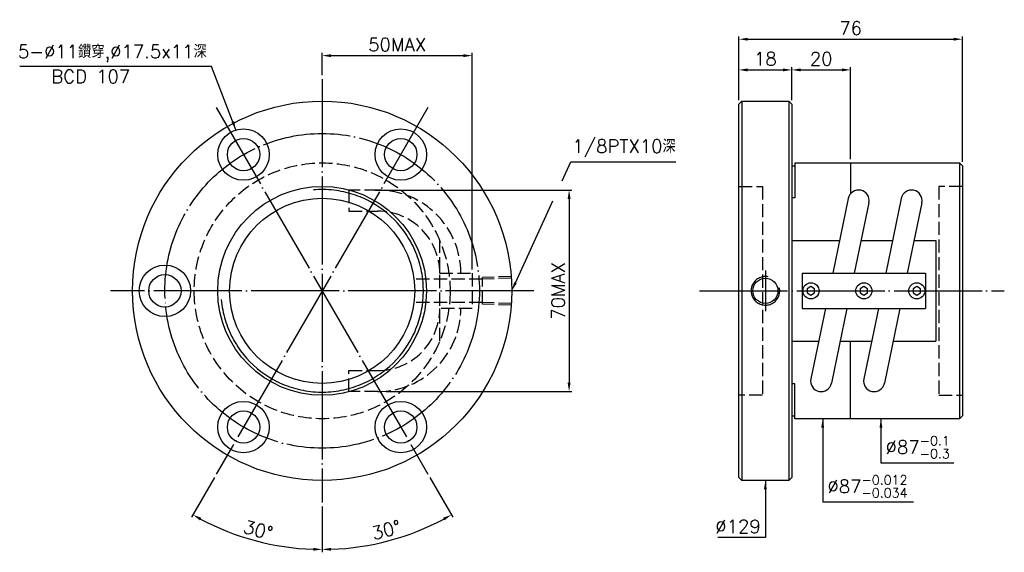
# Model space of a CAD drawing. Header units: millimetres. Extents: x -135 to 200, y 9 to 190.
import ezdxf
from ezdxf.enums import TextEntityAlignment as Align

# ---------------------------------------------------------------- set-up
doc = ezdxf.new("R2010")
doc.units = ezdxf.units.MM
doc.header["$LTSCALE"] = 1.5
doc.header["$PDMODE"] = 3
for name, pattern in [('CENTER', [22, 20, -1, 0, -1]), ('DASHED', [4, 3, -1]), ('THIN', [200000, 200000, 0])]:
    doc.linetypes.add(name, pattern=pattern)
for name, color, linetype in [('NT', 7, 'Continuous'), ('NT-DIM', 2, 'Continuous'), ('SH', 7, 'Continuous')]:
    doc.layers.add(name, color=color, linetype=linetype)
doc.styles.get("Standard").update_dxf_attribs({"font": 'simplex.shx', "bigfont": 'chineset.shx'})
doc.dimstyles.new('ISO-25', dxfattribs={"dimscale": 1.5, "dimtxt": 3, "dimasz": 2, "dimexe": 0.646, "dimexo": 0.862, "dimgap": 1, "dimtad": 1, "dimdec": 3, "dimdsep": 46, "dimtxsty": 'Standard', "dimcen": 1.5, "dimclrd": 256, "dimclre": 256, "dimclrt": 256, "dimazin": 2, "dimtfac": 1, "dimtdec": 3, "dimtmove": 0, "dimatfit": 3, "dimfxl": 0, "dimtolj": 1, "dimlwd": -1, "dimlwe": -1, "dimarcsym": 0})

# ---------------------------------------------------------------- blocks, each defined once
blk = doc.blocks.new('*D30')
at = {"layer": 'Defpoints', "color": 0}
for p in [(185.73, 183.61), (109.73, 161.56), (185.73, 140.56)]:
    blk.add_point(p, dxfattribs=at)
at = {"layer": 'NT-DIM'}
for p, q in [((109.73, 162.85), (109.73, 184.58)), ((112.73, 183.61), (182.73, 183.61))]:
    blk.add_line(p, q, dxfattribs=at)
for points in [[(112.73, 184.11), (112.73, 183.11), (109.73, 183.61)], [(182.73, 184.11), (182.73, 183.11), (185.73, 183.61)]]:
    blk.add_solid(points, dxfattribs=at)
at = {"layer": 'NT-DIM', "insert": (147.73, 187.36), "char_height": 4.5, "attachment_point": 5}
blk.add_mtext('\\A1;76', dxfattribs=at)
blk = doc.blocks.new('*D32')
at = {"layer": 'Defpoints', "color": 0}
for p in [(127.73, 173.18), (109.73, 161.56), (127.73, 161.56)]:
    blk.add_point(p, dxfattribs=at)
at = {"layer": 'NT-DIM'}
for p, q in [((109.73, 162.85), (109.73, 174.15)), ((112.73, 173.18), (124.73, 173.18)), ((127.73, 162.85), (127.73, 174.15))]:
    blk.add_line(p, q, dxfattribs=at)
for points in [[(112.73, 173.68), (112.73, 172.68), (109.73, 173.18)], [(124.73, 173.68), (124.73, 172.68), (127.73, 173.18)]]:
    blk.add_solid(points, dxfattribs=at)
at = {"layer": 'NT-DIM', "insert": (118.73, 176.93), "char_height": 4.5, "attachment_point": 5}
blk.add_mtext('\\A1;18', dxfattribs=at)
blk = doc.blocks.new('*D48')
at = {"layer": 'Defpoints', "color": 0}
for p in [(147.73, 173.18), (127.73, 161.56), (147.73, 141.56)]:
    blk.add_point(p, dxfattribs=at)
at = {"layer": 'NT-DIM'}
for p, q in [((127.73, 162.85), (127.73, 174.15)), ((130.73, 173.18), (144.73, 173.18)), ((147.73, 142.85), (147.73, 174.15))]:
    blk.add_line(p, q, dxfattribs=at)
for points in [[(130.73, 173.68), (130.73, 172.68), (127.73, 173.18)], [(144.73, 173.68), (144.73, 172.68), (147.73, 173.18)]]:
    blk.add_solid(points, dxfattribs=at)
at = {"layer": 'NT-DIM', "insert": (137.73, 176.93), "char_height": 4.5, "attachment_point": 5}
blk.add_mtext('\\A1;20', dxfattribs=at)
blk = doc.blocks.new('*D49')
at = {"layer": 'Defpoints', "color": 0}
for p in [(18.97, 178.03), (-32.03, 170.06), (18.97, 104.06)]:
    blk.add_point(p, dxfattribs=at)
at = {"layer": 'NT-DIM'}
for p, q in [((-32.03, 171.35), (-32.03, 179)), ((-29.03, 178.03), (15.97, 178.03)), ((18.97, 105.35), (18.97, 179))]:
    blk.add_line(p, q, dxfattribs=at)
for points in [[(-29.03, 178.53), (-29.03, 177.53), (-32.03, 178.03)], [(15.97, 178.53), (15.97, 177.53), (18.97, 178.03)]]:
    blk.add_solid(points, dxfattribs=at)
at = {"layer": 'NT-DIM', "insert": (-6.53, 181.78), "char_height": 4.5, "attachment_point": 5}
blk.add_mtext('\\A1;50MAX', dxfattribs=at)
blk = doc.blocks.new('*D50')
at = {"layer": 'Defpoints', "color": 0}
for p in [(-15.39, 132.32), (-11.56, 63.84), (51.96, 63.84)]:
    blk.add_point(p, dxfattribs=at)
at = {"layer": 'NT-DIM'}
for p, q in [((-14.1, 132.32), (52.93, 132.32)), ((51.96, 129.32), (51.96, 66.84)), ((-10.26, 63.84), (52.93, 63.84))]:
    blk.add_line(p, q, dxfattribs=at)
for points in [[(51.46, 129.32), (52.46, 129.32), (51.96, 132.32)], [(51.46, 66.84), (52.46, 66.84), (51.96, 63.84)]]:
    blk.add_solid(points, dxfattribs=at)
at = {"layer": 'NT-DIM', "insert": (48.21, 98.08), "char_height": 4.5, "attachment_point": 5, "rotation": 90}
blk.add_mtext('\\A1;70MAX', dxfattribs=at)
blk = doc.blocks.new('*D51')
at = {"layer": 'Defpoints', "color": 0}
for p in [(-32.03, 170.06), (-68.03, 160.41), (3.97, 35.7), (-32.03, 26.06), (-16.76, 11.45)]:
    blk.add_point(p, dxfattribs=at)
at = {"layer": 'NT-DIM'}
for p, q in [((4.61, 34.58), (12.42, 21.06)), ((-32.03, 24.77), (-32.03, 9.15))]:
    blk.add_line(p, q, dxfattribs=at)
blk.add_arc((-32.03, 98.06), 87.94, 271.9547, 298.0453, dxfattribs=at)
for points in [[(9.07, 20.88), (9.56, 20.01), (11.94, 21.9)], [(-29.03, 9.67), (-29.04, 10.67), (-32.03, 10.12)]]:
    blk.add_solid(points, dxfattribs=at)
at = {"layer": 'NT-DIM', "insert": (-10.24, 16.74), "char_height": 4.5, "attachment_point": 5, "rotation": 15}
blk.add_mtext('\\A1;30°', dxfattribs=at)
blk = doc.blocks.new('*D52')
at = {"layer": 'Defpoints', "color": 0}
for p in [(-32.03, 98.06), (-68.03, 35.7), (-32.03, 26.06), (-62.11, 15.42)]:
    blk.add_point(p, dxfattribs=at)
at = {"layer": 'NT-DIM'}
for p, q in [((-68.68, 34.58), (-76.49, 21.06)), ((-32.03, 24.77), (-32.03, 9.15))]:
    blk.add_line(p, q, dxfattribs=at)
blk.add_arc((-32.03, 98.06), 87.94, 241.9547, 268.0453, dxfattribs=at)
for points in [[(-73.62, 20.01), (-73.14, 20.88), (-76.01, 21.9)], [(-35.03, 10.67), (-35.04, 9.67), (-32.03, 10.12)]]:
    blk.add_solid(points, dxfattribs=at)
at = {"layer": 'NT-DIM', "insert": (-53.82, 16.74), "char_height": 4.5, "attachment_point": 5, "rotation": 345}
blk.add_mtext('\\A1;30°', dxfattribs=at)

msp = doc.modelspace()

# ---------------------------------------------------------------- linework, layer by layer
at = {"layer": 'NT', "color": 3, "linetype": 'CENTER'}
for p, q in [((-32.0346, 170.0584), (-32.0346, 26.0584)), ((3.9654, 160.4122), (-68.0346, 35.7045)), ((-68.0346, 160.4122), (3.9654, 35.7045)), ((39.9654, 98.0584), (-104.0346, 98.0584)), ((39.9654, 98.0584), (-104.0346, 98.0584))]:
    msp.add_line(p, q, dxfattribs=at)
at = {"layer": 'NT', "color": 7, "linetype": 'Continuous'}
for p, q in [((109.7263, 161.5584), (110.7263, 162.5584)), ((109.7263, 34.5584), (109.7263, 161.5584)), ((110.7263, 162.5584), (126.7263, 162.5584)), ((110.7263, 162.5584), (110.7263, 33.5584)), ((126.7263, 162.5584), (127.7263, 161.5584)), ((126.7263, 162.5584), (126.7263, 33.5584)), ((127.7263, 161.5584), (127.7263, 34.5584)), ((128.7263, 141.5584), (128.7263, 129.697)), ((128.7263, 141.5584), (184.7263, 141.5584)), ((147.7263, 141.5584), (147.7263, 131.0819)), ((184.7263, 141.5584), (184.7263, 54.5584)), ((184.7263, 141.5584), (185.7263, 140.5584)), ((127.7263, 140.5584), (128.7263, 140.5584)), ((185.7263, 140.5584), (185.7263, 55.5584)), ((128.7263, 129.697), (127.7263, 129.697)), ((146.9273, 129.4656), (141.6562, 104.0584)), ((153.938, 128.0111), (148.9687, 104.0584)), ((164.9273, 129.4656), (159.6562, 104.0584)), ((171.938, 128.0111), (166.9687, 104.0584)), ((169.2706, 115.1537), (176.7263, 115.1537)), ((176.7263, 115.1537), (176.7263, 80.9631)), ((131.2263, 104.0584), (131.2263, 92.0584)), ((131.2263, 104.0584), (173.2263, 104.0584)), ((173.2263, 104.0584), (173.2263, 92.0584)), ((131.2263, 92.0584), (173.2263, 92.0584)), ((139.1666, 92.0584), (134.1973, 68.1056)), ((146.4791, 92.0584), (141.208, 66.6511)), ((157.1666, 92.0584), (152.1973, 68.1056)), ((164.4791, 92.0584), (159.208, 66.6511)), ((147.7263, 54.5584), (147.7263, 80.9631)), ((162.1772, 80.9631), (176.7263, 80.9631)), ((128.7263, 66.4198), (127.7263, 66.4198)), ((128.7263, 54.5584), (128.7263, 66.4198)), ((127.7263, 55.5584), (128.7263, 55.5584)), ((184.7263, 54.5584), (128.7263, 54.5584)), ((185.7263, 55.5584), (184.7263, 54.5584)), ((110.7263, 33.5584), (109.7263, 34.5584)), ((126.7263, 33.5584), (110.7263, 33.5584)), ((127.7263, 34.5584), (126.7263, 33.5584))]:
    msp.add_line(p, q, dxfattribs=at)
at = {"layer": 'NT', "color": 1, "linetype": 'DASHED'}
for p, q in [((109.7263, 133.5584), (117.7263, 133.5584)), ((117.7263, 133.5584), (117.7263, 62.5584)), ((185.7263, 133.5584), (177.7263, 133.5584)), ((177.7263, 133.5584), (177.7263, 62.5584)), ((7.9654, 80.9631), (7.9654, 115.1537)), ((7.9654, 104.0584), (18.9654, 104.0584)), ((18.9654, 104.0584), (18.9654, 92.0584)), ((18.9654, 92.0584), (7.9654, 92.0584)), ((117.7263, 62.5584), (109.7263, 62.5584)), ((177.7263, 62.5584), (185.7263, 62.5584))]:
    msp.add_line(p, q, dxfattribs=at)
for points in [[(-13.1368, 132.3206), (-22.9461, 132.3206), (-22.9461, 125.1606), (-13.1368, 125.1606)], [(-13.1368, 63.7961), (-22.9461, 63.7961), (-22.9461, 70.9561), (-13.1368, 70.9561)]]:
    msp.add_lwpolyline(points, dxfattribs=at)
at = {"layer": 'NT', "color": 7, "linetype": 'Continuous'}
for points in [[(127.7263, 115.1537), (143.9581, 115.1537)], [(151.2706, 115.1537), (161.9581, 115.1537)], [(127.7263, 80.9631), (136.8648, 80.9631)], [(144.1772, 80.9631), (154.8648, 80.9631)]]:
    msp.add_lwpolyline(points, dxfattribs=at)
for points in [[(134.2263, 99.5017), (132.9763, 98.7801), (132.9763, 97.3367), (134.2263, 96.615), (135.4763, 97.3367), (135.4763, 98.7801)], [(152.2263, 99.5017), (150.9763, 98.7801), (150.9763, 97.3367), (152.2263, 96.615), (153.4763, 97.3367), (153.4763, 98.7801)], [(170.2263, 99.5017), (168.9763, 98.7801), (168.9763, 97.3367), (170.2263, 96.615), (171.4763, 97.3367), (171.4763, 98.7801)]]:
    msp.add_lwpolyline(points, close=True, dxfattribs=at)
for centre, radius in [((-32.0346, 98.0584), 64.5), ((-58.7846, 144.3907), 8.75), ((-5.2846, 144.3907), 8.75), ((-58.7846, 144.3907), 5.5), ((-5.2846, 144.3907), 5.5), ((-32.0346, 98.0584), 35.5), ((-32.0346, 98.0584), 31.5), ((-85.5346, 98.0584), 8.75), ((-85.5346, 98.0584), 5.5), ((134.2263, 98.0584), 2.75), ((152.2263, 98.0584), 2.75), ((170.2263, 98.0584), 2.75), ((-58.7846, 51.726), 8.75), ((-5.2846, 51.726), 8.75), ((-58.7846, 51.726), 5.5), ((-5.2846, 51.726), 5.5)]:
    msp.add_circle(centre, radius, dxfattribs=at)
at = {"layer": 'NT', "color": 3, "linetype": 'CENTER'}
msp.add_circle((-32.0346, 98.0584), 53.5, dxfattribs=at)
at = {"layer": 'NT', "color": 1, "linetype": 'DASHED'}
msp.add_circle((-32.0346, 98.0584), 43.5, dxfattribs=at)
at = {"layer": 'NT', "color": 5, "linetype": 'THIN'}
msp.add_arc((-32.0346, 98.0584), 34.434, 185, 95, dxfattribs=at)
at = {"layer": 'NT', "color": 1, "linetype": 'DASHED'}
for centre, radius, start, end in [((-13.1368, 104.0584), 28.2622, 0, 90), ((-13.1368, 104.0584), 21.1022, 0, 90), ((-13.1368, 92.0584), 28.2622, 270, 0), ((-13.1368, 92.0584), 21.1022, 270, 0)]:
    msp.add_arc(centre, radius, start, end, dxfattribs=at)
at = {"layer": 'NT', "color": 7, "linetype": 'Continuous'}
for centre, start, end in [((150.4327, 128.7384), 348.279449, 168.279449), ((168.4327, 128.7384), 348.279449, 168.279449), ((137.7027, 67.3784), 168.279449, 348.279449), ((155.7027, 67.3784), 168.279449, 348.279449)]:
    msp.add_arc(centre, 3.58, start, end, dxfattribs=at)
at = {"layer": 'NT-DIM'}
msp.add_line((185.7263, 141.9062), (185.7263, 184.581), dxfattribs=at)
at = {"layer": 'NT-DIM', "color": 1, "linetype": 'DASHED'}
for p, q in [((22.4703, 102.029), (-0.5297, 102.029)), ((32.4654, 102.9224), (22.4703, 102.61)), ((22.4703, 93.5067), (22.4703, 102.61)), ((32.4654, 102.3414), (22.4703, 102.029)), ((22.4703, 94.0877), (-0.5297, 94.0877)), ((32.4654, 93.7754), (22.4703, 94.0877)), ((32.4654, 93.1944), (22.4703, 93.5067))]:
    msp.add_line(p, q, dxfattribs=at)
at = {"layer": 'NT-DIM'}
for points in [[(49.5697, 135.5066), (52.5215, 141.9693), (88.3084, 141.9693)], [(33.7118, 100.7872), (46.4689, 128.7176)]]:
    msp.add_lwpolyline(points, dxfattribs=at)
msp.add_solid([(34.1666, 100.5795), (32.4654, 98.0584), (33.257, 100.9949)], dxfattribs=at)
at = {"layer": 'SH', "color": 3, "linetype": 'CENTER'}
for p, q in [((118.7263, 104.92), (118.7263, 91.1967)), ((96.2848, 98.0584), (199.9932, 98.0584))]:
    msp.add_line(p, q, dxfattribs=at)
at = {"layer": 'SH', "color": 7, "linetype": 'Continuous'}
msp.add_circle((118.7263, 98.0584), 4.283, dxfattribs=at)
at = {"layer": 'SH', "color": 5, "linetype": 'THIN'}
msp.add_arc((118.7263, 98.0584), 4.8616, 78.214714, 11.785286, dxfattribs=at)

# ---------------------------------------------------------------- texts
at = {"layer": 'NT-DIM'}
msp.add_text('BCD 107', height=4.5, dxfattribs=at).set_placement((-110.7565, 173.2254), align=Align.TOP_CENTER)
at = {"layer": 'NT-DIM', "char_height": 4.5}
for s, insert, attachment_point in [('5-%%C11鑽穿,%%C17.5x11深', (-71.2725, 175.8114), 9), ('1/8PTX10深', (88.2199, 143.4693), 9), ('\\A1;%%C87{\\H0.7x;\\S-0.1^ -0.3;}', (159.6321, 41.0942), 7), ('\\A1;%%C87{\\H0.7x;\\S-0.012^ -0.034;}', (139.8263, 27.7927), 7), ('%%C129', (117.1263, 15.7104), 9)]:
    msp.add_mtext(s, dxfattribs=dict(at, insert=insert, attachment_point=attachment_point))

# ---------------------------------------------------------------- dimensions: what is measured, and where the dimension line sits
at = {"layer": 'NT-DIM'}
dim = msp.add_linear_dim(base=(185.7263, 183.612), p1=(109.7263, 161.5584), p2=(185.7263, 140.5584), dimstyle='ISO-25', override={"dimse2": 1}, dxfattribs=at)
dim.commit()
dim.dimension.update_dxf_attribs({"geometry": '*D30', "text_midpoint": (147.7263, 187.362)})
dim = msp.add_linear_dim(base=(18.9654, 178.0336), p1=(-32.0346, 170.0584), p2=(18.9654, 104.0584), text='50MAX', dimstyle='ISO-25', dxfattribs=at)
dim.commit()
dim.dimension.update_dxf_attribs({"geometry": '*D49', "text_midpoint": (-6.5346, 181.7836)})
for base, p1, p2, picture, middle in [((127.7263, 173.1789), (109.7263, 161.5584), (127.7263, 161.5584), '*D32', (118.7263, 176.9289)), ((147.7263, 173.1789), (127.7263, 161.5584), (147.7263, 141.5584), '*D48', (137.7263, 176.9289))]:
    dim = msp.add_linear_dim(base=base, p1=p1, p2=p2, dimstyle='ISO-25', dxfattribs=at)
    dim.commit()
    dim.dimension.update_dxf_attribs({"geometry": picture, "text_midpoint": middle})
dim = msp.add_angular_dim_2l(base=(-16.7638, 11.4532), line1=((-32.0346, 170.0584), (-32.0346, 26.0584)), line2=((-68.0346, 160.4122), (3.9654, 35.7045)), dimstyle='ISO-25', dxfattribs=at)
dim.commit()
dim.dimension.update_dxf_attribs({"geometry": '*D51', "text_midpoint": (-10.2443, 16.7359)})
dim = msp.add_linear_dim(base=(51.9568, 63.8403), p1=(-15.3905, 132.3206), p2=(-11.5573, 63.8403), angle=90, text='70MAX', dimstyle='ISO-25', dxfattribs=at)
dim.commit()
dim.dimension.update_dxf_attribs({"geometry": '*D50', "text_midpoint": (48.2068, 98.0805)})
dim = msp.add_angular_dim_3p(base=(-62.1123, 15.4207), center=(-32.0346, 98.0584), p1=(-32.0346, 26.0584), p2=(-68.0346, 35.7045), dimstyle='ISO-25', override={"dimtmove": 1}, dxfattribs=at)
dim.commit()
dim.dimension.update_dxf_attribs({"geometry": '*D52', "text_midpoint": (-53.8249, 16.7359)})

# ---------------------------------------------------------------- leaders
at = {"layer": 'NT-DIM', "annotation_type": 0, "has_hookline": 1}
for points, hookline_direction, text_width in [([(-61.3547, 152.7548), (-69.6725, 174.3114), (-69.7725, 174.3114)], 1, 63.6429), ([(138.2263, 54.5584), (138.2263, 26.2927), (138.3263, 26.2927)], 0, 29.2929), ([(158.0321, 54.5584), (158.0321, 39.5942), (158.1321, 39.5942)], 0, 23.1429), ([(118.7263, 33.5584), (118.7263, 14.2104), (118.6263, 14.2104)], 1, 14.5714)]:
    msp.add_leader(points, dimstyle='ISO-25', dxfattribs=dict(at, hookline_direction=hookline_direction, text_width=text_width))

doc.saveas('drawing.dxf')
